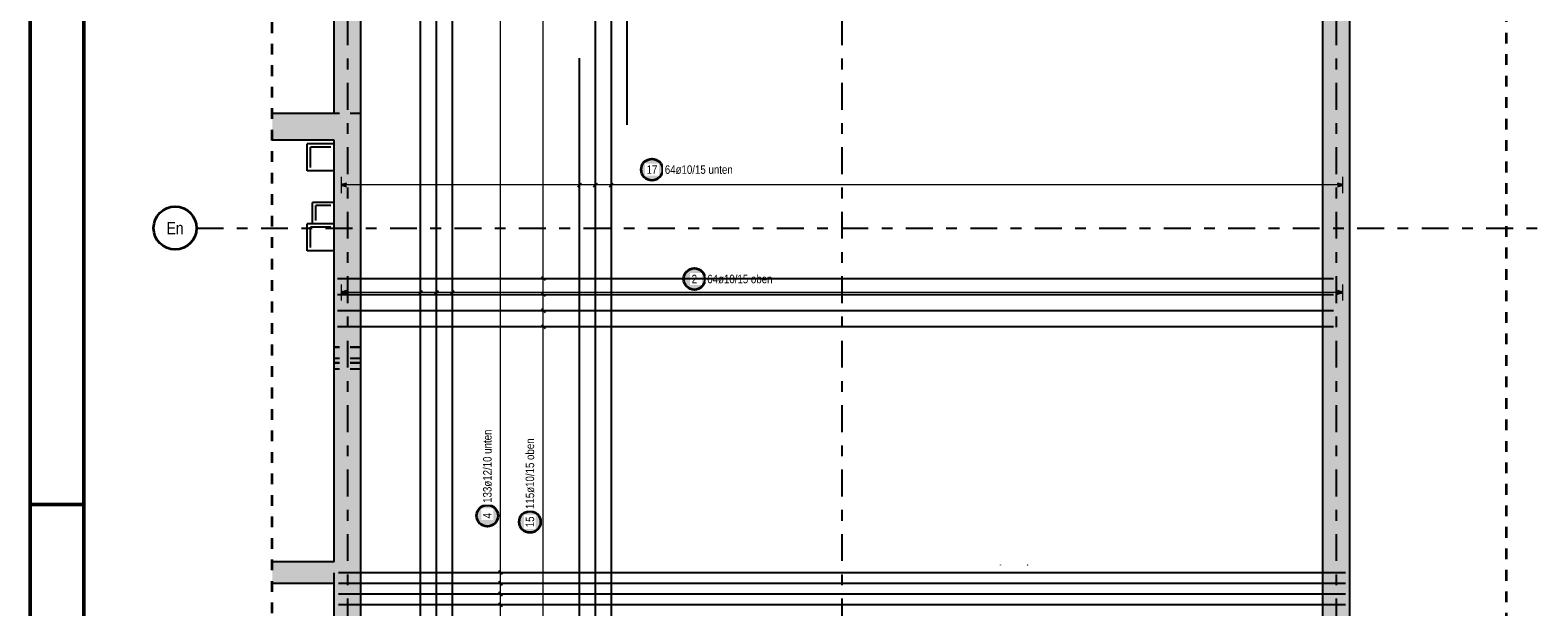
# Model space of a CAD drawing. Header units: millimetres. Extents: x -48 to 49.2, y -6.2 to 26.4.
# Tile 9 of 53: x 0 to 14, y 6.5 to 11.8. Entities that reach past the tile are written whole.
import ezdxf
from ezdxf.enums import TextEntityAlignment as Align

# ---------------------------------------------------------------- set-up
doc = ezdxf.new("R2010")
doc.units = ezdxf.units.MM
doc.linetypes.add('DASHDOTX2', pattern=[2, 1, -0.5, 0, -0.5])
doc.linetypes.add('HIDDEN', pattern=[0.375, 0.25, -0.125])
for name, color, linetype, lineweight in [('Achsen', 7, 'Continuous', 20), ('Mattenbewehrung', 7, 'Continuous', 20), ('Schraffuren', 7, 'Continuous', 20)]:
    doc.layers.add(name, color=color, linetype=linetype, lineweight=lineweight)
doc.styles.add('Arial Narrow', font='ARIALN.TTF')

msp = doc.modelspace()

# ---------------------------------------------------------------- hatches: boundary and pattern name
at = {"layer": 'Schraffuren', "lineweight": 25, "true_color": 0xd7ffd7}
for points in [[(3.078379, 17.699131), (3.078379, 3.989134), (2.828379, 3.989131), (2.828379, 17.699131)], [(12.278771, 17.699131), (12.278771, 1.539135), (12.028771, 1.539131), (12.028771, 17.699135)], [(2.828379, 10.816371), (2.253429, 10.816371), (2.253429, 11.066371), (2.828379, 11.066371)], [(2.828379, 6.891414), (2.828379, 6.691414), (2.253429, 6.691414), (2.253429, 6.891414)]]:
    msp.add_hatch(color=254, dxfattribs=at).paths.add_polyline_path(points)
at = {"layer": 'Schraffuren', "lineweight": 25, "true_color": 0xffffff}
for points in [[(5.895295, 10.543138), (5.895228, 10.546977), (5.895027, 10.550811), (5.894692, 10.554636), (5.894224, 10.558447), (5.893624, 10.562239), (5.892891, 10.566008), (5.892027, 10.56975), (5.891034, 10.573458), (5.889911, 10.57713), (5.888661, 10.58076), (5.887285, 10.584345), (5.885785, 10.587879), (5.884162, 10.591359), (5.882419, 10.59478), (5.880558, 10.598138), (5.87858, 10.601429), (5.876489, 10.604649), (5.874287, 10.607795), (5.871976, 10.610861), (5.86956, 10.613845), (5.867041, 10.616743), (5.864422, 10.619551), (5.861707, 10.622266), (5.858899, 10.624884), (5.856001, 10.627403), (5.853018, 10.629819), (5.849951, 10.63213), (5.846806, 10.634332), (5.843586, 10.636423), (5.840295, 10.638401), (5.836937, 10.640262), (5.833516, 10.642006), (5.830036, 10.643628), (5.826502, 10.645128), (5.822917, 10.646504), (5.819287, 10.647754), (5.815615, 10.648877), (5.811906, 10.649871), (5.808165, 10.650734), (5.804396, 10.651467), (5.800604, 10.652068), (5.796793, 10.652536), (5.792968, 10.65287), (5.789134, 10.653071), (5.785295, 10.653138), (5.781456, 10.653071), (5.777622, 10.65287), (5.773797, 10.652536), (5.769986, 10.652068), (5.766193, 10.651467), (5.762425, 10.650734), (5.758683, 10.649871), (5.754975, 10.648877), (5.751303, 10.647754), (5.747673, 10.646504), (5.744088, 10.645128), (5.740554, 10.643628), (5.737074, 10.642006), (5.733653, 10.640262), (5.730295, 10.638401), (5.727004, 10.636423), (5.723784, 10.634332), (5.720638, 10.63213), (5.717572, 10.629819), (5.714588, 10.627403), (5.71169, 10.624884), (5.708882, 10.622266), (5.706167, 10.619551), (5.703549, 10.616743), (5.70103, 10.613845), (5.698614, 10.610861), (5.696303, 10.607795), (5.694101, 10.604649), (5.69201, 10.601429), (5.690032, 10.598138), (5.688171, 10.59478), (5.686427, 10.591359), (5.684805, 10.587879), (5.683305, 10.584345), (5.681929, 10.58076), (5.680679, 10.57713), (5.679556, 10.573458), (5.678562, 10.56975), (5.677699, 10.566008), (5.676966, 10.562239), (5.676365, 10.558447), (5.675897, 10.554636), (5.675563, 10.550811), (5.675362, 10.546977), (5.675295, 10.543138), (5.675362, 10.539299), (5.675563, 10.535465), (5.675897, 10.53164), (5.676365, 10.527829), (5.676966, 10.524037), (5.677699, 10.520268), (5.678562, 10.516527), (5.679556, 10.512818), (5.680679, 10.509146), (5.681929, 10.505516), (5.683305, 10.501931), (5.684805, 10.498397), (5.686427, 10.494917), (5.688171, 10.491496), (5.690032, 10.488138), (5.69201, 10.484847), (5.694101, 10.481627), (5.696303, 10.478482), (5.698614, 10.475415), (5.70103, 10.472432), (5.703549, 10.469534), (5.706167, 10.466726), (5.708882, 10.464011), (5.71169, 10.461392), (5.714588, 10.458873), (5.717572, 10.456457), (5.720638, 10.454146), (5.723784, 10.451944), (5.727004, 10.449853), (5.730295, 10.447875), (5.733653, 10.446014), (5.737074, 10.444271), (5.740554, 10.442648), (5.744088, 10.441148), (5.747673, 10.439772), (5.751303, 10.438522), (5.754975, 10.437399), (5.758683, 10.436406), (5.762425, 10.435542), (5.766193, 10.434809), (5.769986, 10.434209), (5.773797, 10.433741), (5.777622, 10.433406), (5.781456, 10.433205), (5.785295, 10.433138), (5.789134, 10.433205), (5.792968, 10.433406), (5.796793, 10.433741), (5.800604, 10.434209), (5.804396, 10.434809), (5.808165, 10.435542), (5.811906, 10.436406), (5.815615, 10.437399), (5.819287, 10.438522), (5.822917, 10.439772), (5.826502, 10.441148), (5.830036, 10.442648), (5.833516, 10.444271), (5.836937, 10.446014), (5.840295, 10.447875), (5.843586, 10.449853), (5.846806, 10.451944), (5.849951, 10.454146), (5.853018, 10.456457), (5.856001, 10.458873), (5.858899, 10.461392), (5.861707, 10.464011), (5.864422, 10.466726), (5.867041, 10.469534), (5.86956, 10.472432), (5.871976, 10.475415), (5.874287, 10.478482), (5.876489, 10.481627), (5.87858, 10.484847), (5.880558, 10.488138), (5.882419, 10.491496), (5.884162, 10.494917), (5.885785, 10.498397), (5.887285, 10.501931), (5.888661, 10.505516), (5.889911, 10.509146), (5.891034, 10.512818), (5.892027, 10.516527), (5.892891, 10.520268), (5.893624, 10.524037), (5.894224, 10.527829), (5.894692, 10.53164), (5.895027, 10.535465)], [(6.290322, 9.525), (6.290255, 9.528839), (6.290054, 9.532673), (6.28972, 9.536498), (6.289252, 9.540309), (6.288651, 9.544101), (6.287918, 9.54787), (6.287055, 9.551611), (6.286061, 9.55532), (6.284938, 9.558992), (6.283688, 9.562622), (6.282312, 9.566207), (6.280812, 9.569741), (6.27919, 9.573221), (6.277446, 9.576642), (6.275585, 9.58), (6.273608, 9.583291), (6.271516, 9.586511), (6.269314, 9.589656), (6.267003, 9.592723), (6.264587, 9.595707), (6.262068, 9.598604), (6.25945, 9.601412), (6.256735, 9.604127), (6.253927, 9.606746), (6.251029, 9.609265), (6.248045, 9.611681), (6.244979, 9.613992), (6.241833, 9.616194), (6.238613, 9.618285), (6.235322, 9.620263), (6.231964, 9.622124), (6.228543, 9.623867), (6.225063, 9.62549), (6.221529, 9.62699), (6.217944, 9.628366), (6.214314, 9.629616), (6.210642, 9.630739), (6.206934, 9.631733), (6.203193, 9.632596), (6.199424, 9.633329), (6.195631, 9.633929), (6.19182, 9.634397), (6.187995, 9.634732), (6.184161, 9.634933), (6.180322, 9.635), (6.176483, 9.634933), (6.172649, 9.634732), (6.168824, 9.634397), (6.165013, 9.633929), (6.161221, 9.633329), (6.157452, 9.632596), (6.153711, 9.631733), (6.150002, 9.630739), (6.14633, 9.629616), (6.1427, 9.628366), (6.139116, 9.62699), (6.135581, 9.62549), (6.132101, 9.623867), (6.12868, 9.622124), (6.125322, 9.620263), (6.122031, 9.618285), (6.118811, 9.616194), (6.115666, 9.613992), (6.112599, 9.611681), (6.109616, 9.609265), (6.106718, 9.606746), (6.10391, 9.604127), (6.101195, 9.601412), (6.098576, 9.598604), (6.096057, 9.595707), (6.093641, 9.592723), (6.09133, 9.589656), (6.089128, 9.586511), (6.087037, 9.583291), (6.085059, 9.58), (6.083198, 9.576642), (6.081455, 9.573221), (6.079832, 9.569741), (6.078332, 9.566207), (6.076956, 9.562622), (6.075706, 9.558992), (6.074583, 9.55532), (6.07359, 9.551611), (6.072726, 9.54787), (6.071993, 9.544101), (6.071393, 9.540309), (6.070925, 9.536498), (6.07059, 9.532673), (6.070389, 9.528839), (6.070322, 9.525), (6.070389, 9.521161), (6.07059, 9.517327), (6.070925, 9.513502), (6.071393, 9.509691), (6.071993, 9.505899), (6.072726, 9.50213), (6.07359, 9.498389), (6.074583, 9.49468), (6.075706, 9.491008), (6.076956, 9.487378), (6.078332, 9.483793), (6.079832, 9.480259), (6.081455, 9.476779), (6.083198, 9.473358), (6.085059, 9.47), (6.087037, 9.466709), (6.089128, 9.463489), (6.09133, 9.460344), (6.093641, 9.457277), (6.096057, 9.454293), (6.098576, 9.451396), (6.101195, 9.448588), (6.10391, 9.445873), (6.106718, 9.443254), (6.109616, 9.440735), (6.112599, 9.438319), (6.115666, 9.436008), (6.118811, 9.433806), (6.122031, 9.431715), (6.125322, 9.429737), (6.12868, 9.427876), (6.132101, 9.426133), (6.135581, 9.42451), (6.139116, 9.42301), (6.1427, 9.421634), (6.14633, 9.420384), (6.150002, 9.419261), (6.153711, 9.418267), (6.157452, 9.417404), (6.161221, 9.416671), (6.165013, 9.416071), (6.168824, 9.415603), (6.172649, 9.415268), (6.176483, 9.415067), (6.180322, 9.415), (6.184161, 9.415067), (6.187995, 9.415268), (6.19182, 9.415603), (6.195631, 9.416071), (6.199424, 9.416671), (6.203193, 9.417404), (6.206934, 9.418267), (6.210642, 9.419261), (6.214314, 9.420384), (6.217944, 9.421634), (6.221529, 9.42301), (6.225063, 9.42451), (6.228543, 9.426133), (6.231964, 9.427876), (6.235322, 9.429737), (6.238613, 9.431715), (6.241833, 9.433806), (6.244979, 9.436008), (6.248045, 9.438319), (6.251029, 9.440735), (6.253927, 9.443254), (6.256735, 9.445873), (6.25945, 9.448588), (6.262068, 9.451396), (6.264587, 9.454293), (6.267003, 9.457277), (6.269314, 9.460344), (6.271516, 9.463489), (6.273608, 9.466709), (6.275585, 9.47), (6.277446, 9.473358), (6.27919, 9.476779), (6.280812, 9.480259), (6.282312, 9.483793), (6.283688, 9.487378), (6.284938, 9.491008), (6.286061, 9.49468), (6.287055, 9.498389), (6.287918, 9.50213), (6.288651, 9.505899), (6.289252, 9.509691), (6.28972, 9.513502), (6.290054, 9.517327)], [(4.364041, 7.321506), (4.363974, 7.325345), (4.363773, 7.329179), (4.363438, 7.333004), (4.36297, 7.336815), (4.362369, 7.340607), (4.361637, 7.344376), (4.360773, 7.348117), (4.359779, 7.351826), (4.358657, 7.355498), (4.357407, 7.359128), (4.356031, 7.362712), (4.354531, 7.366247), (4.352908, 7.369727), (4.351165, 7.373148), (4.349303, 7.376506), (4.347326, 7.379797), (4.345235, 7.383017), (4.343033, 7.386162), (4.340722, 7.389228), (4.338306, 7.392212), (4.335787, 7.39511), (4.333168, 7.397918), (4.330453, 7.400633), (4.327645, 7.403252), (4.324747, 7.405771), (4.321763, 7.408187), (4.318697, 7.410498), (4.315552, 7.4127), (4.312332, 7.414791), (4.309041, 7.416769), (4.305683, 7.41863), (4.302261, 7.420373), (4.298782, 7.421996), (4.295247, 7.423496), (4.291663, 7.424872), (4.288033, 7.426122), (4.284361, 7.427244), (4.280652, 7.428238), (4.276911, 7.429102), (4.273142, 7.429835), (4.26935, 7.430435), (4.265539, 7.430903), (4.261714, 7.431238), (4.25788, 7.431439), (4.254041, 7.431506), (4.250202, 7.431439), (4.246367, 7.431238), (4.242543, 7.430903), (4.238732, 7.430435), (4.234939, 7.429835), (4.23117, 7.429102), (4.227429, 7.428238), (4.223721, 7.427244), (4.220049, 7.426122), (4.216418, 7.424872), (4.212834, 7.423496), (4.2093, 7.421996), (4.20582, 7.420373), (4.202399, 7.41863), (4.199041, 7.416769), (4.19575, 7.414791), (4.192529, 7.4127), (4.189384, 7.410498), (4.186318, 7.408187), (4.183334, 7.405771), (4.180436, 7.403252), (4.177628, 7.400633), (4.174913, 7.397918), (4.172295, 7.39511), (4.169776, 7.392212), (4.167359, 7.389228), (4.165049, 7.386162), (4.162847, 7.383017), (4.160755, 7.379797), (4.158778, 7.376506), (4.156916, 7.373148), (4.155173, 7.369727), (4.153551, 7.366247), (4.15205, 7.362712), (4.150674, 7.359128), (4.149424, 7.355498), (4.148302, 7.351826), (4.147308, 7.348117), (4.146444, 7.344376), (4.145712, 7.340607), (4.145111, 7.336815), (4.144643, 7.333004), (4.144309, 7.329179), (4.144108, 7.325345), (4.144041, 7.321506), (4.144108, 7.317667), (4.144309, 7.313832), (4.144643, 7.310008), (4.145111, 7.306197), (4.145712, 7.302404), (4.146444, 7.298635), (4.147308, 7.294894), (4.148302, 7.291186), (4.149424, 7.287514), (4.150674, 7.283883), (4.15205, 7.280299), (4.153551, 7.276765), (4.155173, 7.273285), (4.156916, 7.269864), (4.158778, 7.266506), (4.160755, 7.263215), (4.162847, 7.259994), (4.165049, 7.256849), (4.167359, 7.253783), (4.169776, 7.250799), (4.172295, 7.247901), (4.174913, 7.245093), (4.177628, 7.242378), (4.180436, 7.23976), (4.183334, 7.237241), (4.186318, 7.234825), (4.189384, 7.232514), (4.192529, 7.230312), (4.19575, 7.22822), (4.199041, 7.226243), (4.202399, 7.224381), (4.20582, 7.222638), (4.2093, 7.221016), (4.212834, 7.219515), (4.216418, 7.21814), (4.220049, 7.216889), (4.223721, 7.215767), (4.227429, 7.214773), (4.23117, 7.213909), (4.234939, 7.213177), (4.238732, 7.212576), (4.242543, 7.212108), (4.246367, 7.211774), (4.250202, 7.211573), (4.254041, 7.211506), (4.25788, 7.211573), (4.261714, 7.211774), (4.265539, 7.212108), (4.26935, 7.212576), (4.273142, 7.213177), (4.276911, 7.213909), (4.280652, 7.214773), (4.284361, 7.215767), (4.288033, 7.216889), (4.291663, 7.21814), (4.295247, 7.219515), (4.298782, 7.221016), (4.302261, 7.222638), (4.305683, 7.224381), (4.309041, 7.226243), (4.312332, 7.22822), (4.315552, 7.230312), (4.318697, 7.232514), (4.321763, 7.234825), (4.324747, 7.237241), (4.327645, 7.23976), (4.330453, 7.242378), (4.333168, 7.245093), (4.335787, 7.247901), (4.338306, 7.250799), (4.340722, 7.253783), (4.343033, 7.256849), (4.345235, 7.259994), (4.347326, 7.263215), (4.349303, 7.266506), (4.351165, 7.269864), (4.352908, 7.273285), (4.354531, 7.276765), (4.356031, 7.280299), (4.357407, 7.283883), (4.358657, 7.287514), (4.359779, 7.291186), (4.360773, 7.294894), (4.361637, 7.298635), (4.362369, 7.302404), (4.36297, 7.306197), (4.363438, 7.310008), (4.363773, 7.313832)], [(4.76, 7.264246), (4.759933, 7.268085), (4.759732, 7.271919), (4.759397, 7.275744), (4.758929, 7.279555), (4.758329, 7.283347), (4.757596, 7.287116), (4.756733, 7.290857), (4.755739, 7.294566), (4.754616, 7.298238), (4.753366, 7.301868), (4.75199, 7.305453), (4.75049, 7.308987), (4.748867, 7.312467), (4.747124, 7.315888), (4.745263, 7.319246), (4.743285, 7.322537), (4.741194, 7.325757), (4.738992, 7.328902), (4.736681, 7.331969), (4.734265, 7.334953), (4.731746, 7.33785), (4.729127, 7.340658), (4.726412, 7.343373), (4.723604, 7.345992), (4.720707, 7.348511), (4.717723, 7.350927), (4.714656, 7.353238), (4.711511, 7.35544), (4.708291, 7.357531), (4.705, 7.359509), (4.701642, 7.36137), (4.698221, 7.363113), (4.694741, 7.364736), (4.691207, 7.366236), (4.687622, 7.367612), (4.683992, 7.368862), (4.68032, 7.369985), (4.676611, 7.370978), (4.67287, 7.371842), (4.669101, 7.372575), (4.665309, 7.373175), (4.661498, 7.373643), (4.657673, 7.373978), (4.653839, 7.374179), (4.65, 7.374246), (4.646161, 7.374179), (4.642327, 7.373978), (4.638502, 7.373643), (4.634691, 7.373175), (4.630899, 7.372575), (4.62713, 7.371842), (4.623389, 7.370978), (4.61968, 7.369985), (4.616008, 7.368862), (4.612378, 7.367612), (4.608793, 7.366236), (4.605259, 7.364736), (4.601779, 7.363113), (4.598358, 7.36137), (4.595, 7.359509), (4.591709, 7.357531), (4.588489, 7.35544), (4.585344, 7.353238), (4.582277, 7.350927), (4.579293, 7.348511), (4.576396, 7.345992), (4.573588, 7.343373), (4.570873, 7.340658), (4.568254, 7.33785), (4.565735, 7.334953), (4.563319, 7.331969), (4.561008, 7.328902), (4.558806, 7.325757), (4.556715, 7.322537), (4.554737, 7.319246), (4.552876, 7.315888), (4.551133, 7.312467), (4.54951, 7.308987), (4.54801, 7.305453), (4.546634, 7.301868), (4.545384, 7.298238), (4.544261, 7.294566), (4.543267, 7.290857), (4.542404, 7.287116), (4.541671, 7.283347), (4.541071, 7.279555), (4.540603, 7.275744), (4.540268, 7.271919), (4.540067, 7.268085), (4.54, 7.264246), (4.540067, 7.260407), (4.540268, 7.256573), (4.540603, 7.252748), (4.541071, 7.248937), (4.541671, 7.245145), (4.542404, 7.241376), (4.543267, 7.237634), (4.544261, 7.233926), (4.545384, 7.230254), (4.546634, 7.226624), (4.54801, 7.223039), (4.54951, 7.219505), (4.551133, 7.216025), (4.552876, 7.212604), (4.554737, 7.209246), (4.556715, 7.205955), (4.558806, 7.202735), (4.561008, 7.199589), (4.563319, 7.196523), (4.565735, 7.193539), (4.568254, 7.190642), (4.570873, 7.187833), (4.573588, 7.185118), (4.576396, 7.1825), (4.579293, 7.179981), (4.582277, 7.177565), (4.585344, 7.175254), (4.588489, 7.173052), (4.591709, 7.170961), (4.595, 7.168983), (4.598358, 7.167122), (4.601779, 7.165379), (4.605259, 7.163756), (4.608793, 7.162256), (4.612378, 7.16088), (4.616008, 7.15963), (4.61968, 7.158507), (4.623389, 7.157513), (4.62713, 7.15665), (4.630899, 7.155917), (4.634691, 7.155316), (4.638502, 7.154848), (4.642327, 7.154514), (4.646161, 7.154313), (4.65, 7.154246), (4.653839, 7.154313), (4.657673, 7.154514), (4.661498, 7.154848), (4.665309, 7.155316), (4.669101, 7.155917), (4.67287, 7.15665), (4.676611, 7.157513), (4.68032, 7.158507), (4.683992, 7.15963), (4.687622, 7.16088), (4.691207, 7.162256), (4.694741, 7.163756), (4.698221, 7.165379), (4.701642, 7.167122), (4.705, 7.168983), (4.708291, 7.170961), (4.711511, 7.173052), (4.714656, 7.175254), (4.717723, 7.177565), (4.720707, 7.179981), (4.723604, 7.1825), (4.726412, 7.185118), (4.729127, 7.187833), (4.731746, 7.190642), (4.734265, 7.193539), (4.736681, 7.196523), (4.738992, 7.199589), (4.741194, 7.202735), (4.743285, 7.205955), (4.745263, 7.209246), (4.747124, 7.212604), (4.748867, 7.216025), (4.75049, 7.219505), (4.75199, 7.223039), (4.753366, 7.226624), (4.754616, 7.230254), (4.755739, 7.233926), (4.756733, 7.237634), (4.757596, 7.241376), (4.758329, 7.245145), (4.758929, 7.248937), (4.759397, 7.252748), (4.759732, 7.256573)]]:
    msp.add_hatch(color=7, dxfattribs=at).paths.add_polyline_path(points)

# ---------------------------------------------------------------- linework, layer by layer
at = {"color": 4, "linetype": 'Continuous', "lineweight": 50}
for p, q in [((0, 21.025), (0, 0)), ((0.5, 20.9), (0.5, 0.125))]:
    msp.add_line(p, q, dxfattribs=at)
at = {"color": 2, "linetype": 'HIDDEN', "lineweight": 35, "ltscale": 0.25}
for p, q in [((2.253429, 1.414131), (2.253429, 19.134135)), ((13.737759, 0.917068), (13.737759, 17.740698))]:
    msp.add_line(p, q, dxfattribs=at)
at = {"color": 3, "linetype": 'HIDDEN', "lineweight": 25, "ltscale": 0.25}
for p, q in [((3.078379, 11.066472), (2.253429, 11.066472)), ((2.828379, 10.816472), (2.253429, 10.816472)), ((2.828377, 10.816371), (2.828377, 10.816472)), ((2.82894, 10.782875), (2.828379, 10.782875)), ((2.82894, 10.532875), (2.82894, 10.782875)), ((2.82894, 10.532875), (2.828379, 10.532875)), ((2.828792, 10.037922), (2.828379, 10.037922)), ((2.828792, 9.787922), (2.828792, 10.037922)), ((2.828792, 9.787922), (2.828379, 9.787922)), ((3.078379, 8.891472), (2.828379, 8.891472)), ((3.078379, 8.887127), (2.828379, 8.887127)), ((3.078379, 8.786472), (2.828379, 8.786472)), ((3.078379, 8.745817), (2.828379, 8.745817)), ((3.078379, 8.741472), (2.828379, 8.741472)), ((3.078379, 8.686472), (2.828379, 8.686472)), ((2.828377, 6.691414), (2.828377, 6.891414))]:
    msp.add_line(p, q, dxfattribs=at)
at = {"color": 3, "linetype": 'Continuous', "lineweight": 25}
for p, q in [((2.828379, 10.782875), (2.57894, 10.782875)), ((2.57894, 10.532875), (2.57894, 10.782875)), ((2.828379, 10.532875), (2.57894, 10.532875)), ((2.828191, 10.237923), (2.628191, 10.237923)), ((2.628191, 10.037923), (2.628191, 10.237923)), ((2.828191, 10.037923), (2.828191, 10.237923)), ((2.828379, 10.037922), (2.578792, 10.037922)), ((2.578792, 9.787922), (2.578792, 10.037922)), ((2.828379, 9.787922), (2.578792, 9.787922))]:
    msp.add_line(p, q, dxfattribs=at)
at = {"color": 4, "linetype": 'Continuous', "lineweight": 50, "ltscale": 0.4}
msp.add_line((0, 7.425), (0.5, 7.425), dxfattribs=at)
at = {"layer": 'Achsen', "color": 3, "linetype": 'DASHDOTX2', "lineweight": 25, "ltscale": 0.25}
for p, q in [((2.953775, 19.150591), (2.953775, 0.225215)), ((7.553775, 19.150591), (7.553775, 0.225215)), ((12.153775, 19.150591), (12.153775, 0.225215)), ((1.548578, 9.999131), (14.028942, 9.999131))]:
    msp.add_line(p, q, dxfattribs=at)
at = {"layer": 'Achsen', "color": 3, "linetype": 'Continuous', "lineweight": 25}
for p, q in [((2.79894, 10.752875), (2.60894, 10.752875)), ((2.60894, 10.562875), (2.60894, 10.752875)), ((2.798191, 10.207923), (2.658191, 10.207923)), ((2.658191, 10.067923), (2.658191, 10.207923)), ((2.798792, 10.007922), (2.608792, 10.007922)), ((2.608792, 9.817922), (2.608792, 10.007922))]:
    msp.add_line(p, q, dxfattribs=at)
at = {"layer": 'Achsen', "color": 2, "linetype": 'Continuous', "lineweight": 35}
msp.add_circle((1.348578, 9.999131), 0.2, dxfattribs=at)
at = {"layer": 'Achsen', "color": 9, "linetype": 'Continuous', "lineweight": 0}
for centre in [(9.028764, 6.864131), (9.278764, 6.864131)]:
    msp.add_circle(centre, 0.00111, dxfattribs=at)
at = {"layer": 'Mattenbewehrung', "color": 3, "linetype": 'Continuous', "lineweight": 25}
for p, q in [((3.078379, 3.989134), (3.078379, 17.699131)), ((12.028764, 3.989131), (12.028764, 17.699131)), ((2.828377, 11.066371), (2.828377, 17.449131)), ((12.278771, 5.589137), (12.278771, 17.449131)), ((2.828379, 11.066371), (2.253429, 11.066371)), ((2.828379, 10.816371), (2.253429, 10.816371)), ((2.828377, 6.891414), (2.828377, 10.816371)), ((2.828379, 6.891414), (2.253429, 6.891414)), ((2.828379, 6.691414), (2.253429, 6.691414)), ((2.828377, 3.989131), (2.828377, 6.691414))]:
    msp.add_line(p, q, dxfattribs=at)
at = {"layer": 'Schraffuren', "color": 5, "linetype": 'Continuous', "lineweight": 18}
for p, q in [((4.775, 1.604135), (4.775, 18.654131)), ((4.375, 1.595135), (4.375, 14.793131)), ((2.893379, 10.475), (2.893379, 10.325)), ((12.213771, 10.4), (2.893379, 10.4)), ((5.11252, 10.325), (5.11252, 10.475)), ((5.260462, 10.325), (5.260462, 10.475)), ((5.408405, 10.325), (5.408405, 10.475)), ((12.213771, 10.325), (12.213771, 10.475)), ((2.893379, 9.475), (2.893379, 9.325)), ((12.213771, 9.4), (2.893379, 9.4)), ((3.633092, 9.325), (3.633092, 9.475)), ((3.781035, 9.325), (3.781035, 9.475)), ((3.928978, 9.325), (3.928978, 9.475)), ((4.7, 9.530887), (4.85, 9.530887)), ((12.213771, 9.325), (12.213771, 9.475)), ((4.7, 9.381326), (4.85, 9.381326)), ((4.7, 9.231765), (4.85, 9.231765)), ((4.7, 9.082203), (4.85, 9.082203)), ((4.3, 6.794345), (4.45, 6.794345)), ((4.3, 6.694361), (4.45, 6.694361)), ((4.3, 6.594376), (4.45, 6.594376)), ((4.3, 6.494391), (4.45, 6.494391))]:
    msp.add_line(p, q, dxfattribs=at)
at = {"layer": 'Schraffuren', "color": 3, "linetype": 'Continuous', "lineweight": 25}
for p, q in [((3.633092, 10.959131), (3.633092, 17.659131)), ((3.781035, 10.959131), (3.781035, 17.659131)), ((3.928978, 10.959131), (3.928978, 17.659131)), ((5.260462, 10.959131), (5.260462, 17.409131)), ((5.408405, 10.959131), (5.408405, 17.409131)), ((5.556348, 10.959131), (5.556348, 17.409131)), ((3.633092, 1.579135), (3.633092, 11.579135)), ((3.781035, 1.579135), (3.781035, 11.579135)), ((3.928978, 1.579135), (3.928978, 11.579135)), ((5.11252, 1.579135), (5.11252, 11.579135)), ((5.260462, 1.579135), (5.260462, 11.579135)), ((5.408405, 1.579135), (5.408405, 11.579135)), ((2.943379, 10.413397), (2.893379, 10.4)), ((2.893379, 10.4), (2.943379, 10.386603)), ((5.094842, 10.382322), (5.130197, 10.417678)), ((5.242785, 10.382322), (5.27814, 10.417678)), ((5.390728, 10.382322), (5.426083, 10.417678)), ((12.213771, 10.4), (12.163771, 10.413397)), ((12.163771, 10.386603), (12.213771, 10.4)), ((4.757322, 9.548565), (4.792678, 9.51321)), ((2.943379, 9.413397), (2.893379, 9.4)), ((2.893379, 9.4), (2.943379, 9.386603)), ((3.615415, 9.382322), (3.65077, 9.417678)), ((3.763358, 9.382322), (3.798713, 9.417678)), ((3.9113, 9.382322), (3.946656, 9.417678)), ((12.213771, 9.4), (12.163771, 9.413397)), ((12.163771, 9.386603), (12.213771, 9.4)), ((2.858379, 9.381326), (12.128771, 9.381326)), ((4.757322, 9.399004), (4.792678, 9.363648)), ((2.858379, 9.231765), (12.128771, 9.231765)), ((4.757322, 9.249442), (4.792678, 9.214087)), ((2.858379, 9.082203), (12.128771, 9.082203)), ((4.757322, 9.099881), (4.792678, 9.064526)), ((2.868379, 6.794345), (12.238771, 6.794345)), ((4.357322, 6.812023), (4.392678, 6.776668)), ((2.868379, 6.694361), (12.238771, 6.694361)), ((2.868379, 6.594376), (12.238771, 6.594376)), ((4.357322, 6.712038), (4.392678, 6.676683)), ((4.357322, 6.612053), (4.392678, 6.576698)), ((2.868379, 6.494391), (12.238771, 6.494391)), ((4.357322, 6.512069), (4.392678, 6.476713))]:
    msp.add_line(p, q, dxfattribs=at)
at = {"layer": 'Schraffuren', "color": 2, "linetype": 'Continuous', "lineweight": 35}
for centre in [(5.785295, 10.543138), (6.180322, 9.525), (4.254041, 7.321506), (4.65, 7.264246)]:
    msp.add_circle(centre, 0.1, dxfattribs=at)

# ---------------------------------------------------------------- texts
at = {"layer": 'Achsen', "color": 4, "lineweight": 50, "style": 'Arial Narrow'}
msp.add_text('En', height=0.1125, dxfattribs=at).set_placement((1.348578, 9.998304), align=Align.MIDDLE_CENTER)

# ---------------------------------------------------------------- next in the draw order: texts
at = {"layer": 'Schraffuren', "color": 2, "lineweight": 35, "char_height": 0.07875, "attachment_point": 1, "line_spacing_factor": 0.9, "style": 'Arial Narrow', "bg_fill": 3, "box_fill_scale": 1.2, "bg_fill_color": 256, "bg_fill_true_color": 13158600, "bg_fill_transparency": 0}
for s, insert in [('17', (5.735682, 10.582513)), ('2', (6.155516, 9.564375)), ('64ø10/15 oben', (6.300322, 9.564375))]:
    msp.add_mtext(s, dxfattribs=dict(at, insert=insert))
at = {"layer": 'Schraffuren', "color": 2, "lineweight": 35, "char_height": 0.07875, "attachment_point": 1, "rotation": 90, "line_spacing_factor": 0.9, "style": 'Arial Narrow', "bg_fill": 3, "box_fill_scale": 1.2, "bg_fill_color": 256, "bg_fill_true_color": 13158600, "bg_fill_transparency": 0}
for s, insert in [('133ø12/10 unten', (4.214666, 7.441506)), ('4', (4.214666, 7.296699)), ('15', (4.610625, 7.214633))]:
    msp.add_mtext(s, dxfattribs=dict(at, insert=insert))

# ---------------------------------------------------------------- next in the draw order: linework, layer by layer
at = {"layer": 'Schraffuren', "color": 3, "linetype": 'Continuous', "lineweight": 25}
msp.add_line((2.858379, 9.530887), (12.128771, 9.530887), dxfattribs=at)

# ---------------------------------------------------------------- next in the draw order: texts
at = {"layer": 'Schraffuren', "color": 2, "lineweight": 35, "insert": (5.905295, 10.582513), "char_height": 0.07875, "attachment_point": 1, "line_spacing_factor": 0.9, "style": 'Arial Narrow', "bg_fill": 3, "box_fill_scale": 1.2, "bg_fill_color": 256, "bg_fill_true_color": 13158600, "bg_fill_transparency": 0}
msp.add_mtext('64ø10/15 unten', dxfattribs=at)
at = {"layer": 'Schraffuren', "color": 2, "lineweight": 35, "insert": (4.610625, 7.384246), "char_height": 0.07875, "attachment_point": 1, "rotation": 90, "line_spacing_factor": 0.9, "style": 'Arial Narrow', "bg_fill": 3, "box_fill_scale": 1.2, "bg_fill_color": 256, "bg_fill_true_color": 13158600, "bg_fill_transparency": 0}
msp.add_mtext('115ø10/15 oben', dxfattribs=at)

doc.saveas('drawing.dxf')
